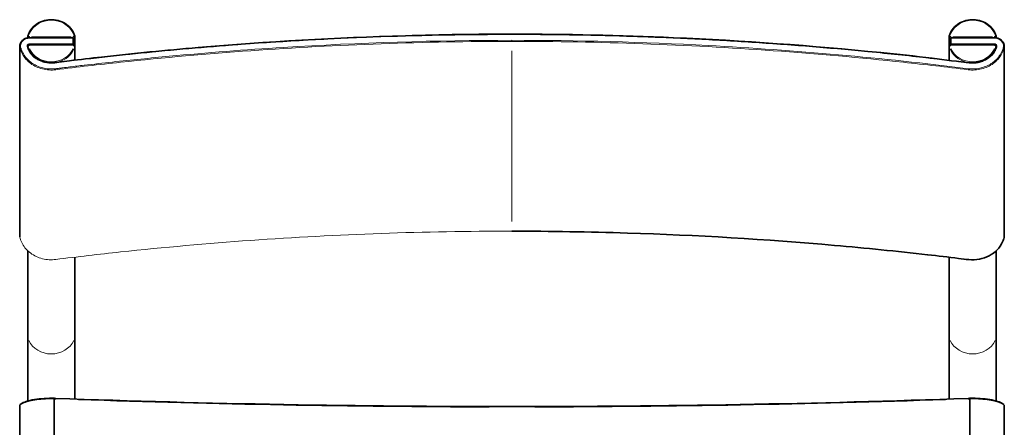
# Model space of a CAD drawing. Header units: millimetres. Extents: x 194 to 2603, y 461 to 2256.
# Tile 4 of 6: x 1194 to 1803, y 826 to 1078. Entities that reach past the tile are written whole.
import ezdxf

# ---------------------------------------------------------------- set-up
doc = ezdxf.new("R2010")
doc.units = ezdxf.units.MM
doc.header["$LTSCALE"] = 0.75
doc.layers.add('Visible', color=7, linetype='Continuous', lineweight=35)
doc.layers.add('Visible Narrow', color=7, linetype='Continuous', lineweight=18)

msp = doc.modelspace()

# ---------------------------------------------------------------- linework, layer by layer
at = {"layer": 'Visible'}
for p, q in [((1198.92, 1067.96), (1198.92, 1067.05)), ((1227.04, 1066.86), (1227.04, 1067.13)), ((1227.04, 1063.32), (1227.04, 1066.86)), ((1228.04, 1067.96), (1228.04, 1053.28)), ((1769.34, 1053.28), (1769.34, 1067.96)), ((1770.35, 1067.13), (1770.35, 1066.86)), ((1770.35, 1063.32), (1770.35, 1066.86)), ((1798.46, 1067.05), (1798.46, 1067.96)), ((1193.93, 1061.54), (1193.93, 944.4)), ((1227.04, 1062.7), (1199.93, 1062.7)), ((1227.04, 1062.7), (1227.04, 1063.32)), ((1228.04, 1061.76), (1228.04, 1053.28)), ((1769.35, 1053.28), (1769.35, 1061.76)), ((1770.35, 1063.32), (1770.35, 1062.7)), ((1797.46, 1062.7), (1770.35, 1062.7)), ((1798.46, 1061.69), (1798.46, 1061.76)), ((1803.45, 1061.54), (1803.45, 944.4)), ((1228.04, 1048.76), (1228.04, 1048.76)), ((1228.04, 1048.76), (1228.04, 1048.76)), ((1198.93, 935.38), (1198.93, 935.38)), ((1198.93, 935.34), (1198.93, 881.75)), ((1798.46, 935.38), (1798.46, 935.38)), ((1798.46, 881.75), (1798.46, 935.34)), ((1228.04, 931.37), (1228.04, 881.75)), ((1769.35, 881.75), (1769.35, 931.37)), ((1198.93, 881.75), (1198.93, 842.46)), ((1228.04, 843.67), (1228.04, 881.75)), ((1769.35, 881.75), (1769.35, 843.67)), ((1798.46, 842.46), (1798.46, 881.75)), ((1228.04, 843.3), (1228.04, 843.3)), ((1769.35, 843.3), (1769.35, 843.3))]:
    msp.add_line(p, q, dxfattribs=at)
for centre, radius, start, end in [((1199.82, 1067.95), 0.895, 163.90779, 179.98751), ((1227.14, 1067.95), 0.895, 0.01249, 16.09221), ((1770.24, 1067.95), 0.895, 163.90779, 179.98751), ((1797.56, 1067.95), 0.895, 0.01249, 16.09221), ((1498.18, 8684.25), 7845.23, 267.940351, 270.003713), ((1499.15, 8687.16), 7848.15, 269.996636, 272.059231)]:
    msp.add_arc(centre, radius, start, end, dxfattribs=at)
at = {"layer": 'Visible', "extrusion": (0, 0, -1)}
for centre, major_axis, start_param, end_param in [((1213.48, 838.77), (-20.04, 0.02), 1.658027, 1.710512), ((1783.9, 838.77), (20.04, 0.02), 4.572673, 4.625158)]:
    msp.add_ellipse(centre, major_axis=major_axis, ratio=0.249478, start_param=start_param, end_param=end_param, dxfattribs=at)
at = {"layer": 'Visible'}
for points, knots in [([(1228, 1068.2), (1227.61, 1069.58), (1226.97, 1070.89), (1225.25, 1073.28), (1224.17, 1074.35), (1221.69, 1076.14), (1220.28, 1076.86), (1217.29, 1077.87), (1215.7, 1078.16), (1212.5, 1078.27), (1210.89, 1078.1), (1207.8, 1077.32), (1206.33, 1076.7), (1203.69, 1075.09), (1202.51, 1074.09), (1200.57, 1071.82), (1199.81, 1070.55), (1199.17, 1068.87), (1199.05, 1068.54), (1198.96, 1068.2)], [3.391416, 3.391416, 3.391416, 3.391416, 3.709086, 3.709086, 4.028389, 4.028389, 4.349238, 4.349238, 4.670974, 4.670974, 4.993006, 4.993006, 5.314867, 5.314867, 5.636007, 5.636007, 5.955743, 5.955743, 6.033362, 6.033362, 6.033362, 6.033362]), ([(1798.42, 1068.2), (1798.03, 1069.58), (1797.39, 1070.89), (1795.67, 1073.28), (1794.59, 1074.35), (1792.11, 1076.14), (1790.7, 1076.86), (1787.71, 1077.87), (1786.12, 1078.16), (1782.92, 1078.27), (1781.3, 1078.1), (1778.22, 1077.32), (1776.75, 1076.7), (1774.11, 1075.09), (1772.93, 1074.09), (1770.99, 1071.82), (1770.23, 1070.55), (1769.58, 1068.87), (1769.47, 1068.54), (1769.38, 1068.2)], [0.249823, 0.249823, 0.249823, 0.249823, 0.567493, 0.567493, 0.886797, 0.886797, 1.207646, 1.207646, 1.529381, 1.529381, 1.851413, 1.851413, 2.173274, 2.173274, 2.494414, 2.494414, 2.814151, 2.814151, 2.891769, 2.891769, 2.891769, 2.891769]), ([(1193.93, 1061.76), (1193.93, 1062.33), (1194.03, 1062.92), (1194.44, 1064.01), (1194.75, 1064.53), (1195.52, 1065.45), (1196, 1065.86), (1197.07, 1066.52), (1197.68, 1066.77), (1198.93, 1067.08), (1199.59, 1067.13), (1201.01, 1067.13), (1201.78, 1067.13), (1204.84, 1067.13), (1207.14, 1067.13), (1215.3, 1067.13), (1221.17, 1067.13), (1227.04, 1067.13)], [0, 0, 0, 0, 0.191165, 0.191165, 0.381792, 0.381792, 0.575206, 0.575206, 0.770364, 0.770364, 0.965789, 0.965789, 1.195485, 1.195485, 1.884572, 1.884572, 3.644809, 3.644809, 3.644809, 3.644809]), ([(1198.95, 1061.58), (1198.96, 1061.53), (1198.98, 1061.48), (1199.02, 1061.32), (1199.06, 1061.22), (1199.19, 1060.83), (1199.3, 1060.54), (1199.79, 1059.38), (1200.26, 1058.53), (1201.72, 1056.51), (1202.87, 1055.4), (1205.45, 1053.6), (1206.9, 1052.88), (1209.96, 1051.92), (1211.61, 1051.66), (1214.84, 1051.61), (1216.45, 1051.87), (1220.25, 1052.34), (1222.46, 1052.61), (1231.29, 1053.67), (1237.91, 1054.44), (1264.43, 1057.41), (1284.37, 1059.37), (1347.05, 1064.72), (1389.93, 1067.16), (1454.78, 1069.02), (1476.73, 1069.34), (1498.69, 1069.34)], [0.022821, 0.022821, 0.022821, 0.022821, 0.042714, 0.042714, 0.077836, 0.077836, 0.183261, 0.183261, 0.500983, 0.500983, 1.000639, 1.000639, 1.488347, 1.488347, 1.975678, 1.975678, 2.45969, 2.45969, 3.127954, 3.127954, 5.132764, 5.132764, 11.147758, 11.147758, 24.025007, 24.025007, 30.611901, 30.611901, 30.611901, 30.611901]), ([(1498.69, 1069.34), (1532.03, 1069.34), (1565.39, 1068.61), (1641.54, 1065.28), (1684.35, 1062.2), (1737.63, 1056.86), (1748.27, 1055.72), (1766.87, 1053.59), (1774.79, 1052.18), (1784.33, 1051.57), (1785.89, 1051.68), (1789.02, 1052.33), (1790.61, 1052.94), (1793.45, 1054.55), (1794.73, 1055.59), (1796.8, 1057.94), (1797.61, 1059.29), (1798.21, 1060.87), (1798.27, 1061.05), (1798.36, 1061.32), (1798.39, 1061.41), (1798.42, 1061.52), (1798.42, 1061.54), (1798.43, 1061.56), (1798.43, 1061.57), (1798.45, 1061.64), (1798.46, 1061.69), (1798.46, 1061.75)], [0, 0, 0, 0, 10.00292, 10.00292, 22.873806, 22.873806, 26.089635, 26.089635, 28.501458, 28.501458, 28.95957, 28.95957, 29.466674, 29.466674, 29.97376, 29.97376, 30.480752, 30.480752, 30.544531, 30.544531, 30.576542, 30.576542, 30.583007, 30.583007, 30.586229, 30.586229, 30.609654, 30.609654, 30.609654, 30.609654]), ([(1770.35, 1067.13), (1773.68, 1067.13), (1777.01, 1067.13), (1784.35, 1067.13), (1788.35, 1067.13), (1794.2, 1067.13), (1796.05, 1067.23), (1798.4, 1067.08), (1798.9, 1066.99), (1799.98, 1066.66), (1800.57, 1066.38), (1801.61, 1065.67), (1802.07, 1065.23), (1802.8, 1064.26), (1803.08, 1063.7), (1803.38, 1062.68), (1803.45, 1062.2), (1803.45, 1061.73)], [0, 0, 0, 0, 1, 1, 2.2, 2.2, 2.75545, 2.75545, 2.905749, 2.905749, 3.099032, 3.099032, 3.295948, 3.295948, 3.491245, 3.491245, 3.648614, 3.648614, 3.648614, 3.648614]), ([(1198.94, 1061.94), (1198.95, 1061.98), (1198.96, 1062.01), (1199, 1062.14), (1199.05, 1062.22), (1199.17, 1062.38), (1199.24, 1062.45), (1199.41, 1062.57), (1199.5, 1062.61), (1199.69, 1062.68), (1199.79, 1062.69), (1199.9, 1062.7), (1199.91, 1062.7), (1199.93, 1062.7)], [0.184103, 0.184103, 0.184103, 0.184103, 0.290811, 0.290811, 0.587328, 0.587328, 0.898652, 0.898652, 1.212811, 1.212811, 1.52697, 1.52697, 1.570796, 1.570796, 1.570796, 1.570796]), ([(1227.04, 1062.7), (1227.14, 1062.7), (1227.23, 1062.69), (1227.42, 1062.63), (1227.52, 1062.59), (1227.69, 1062.48), (1227.76, 1062.41), (1227.89, 1062.25), (1227.95, 1062.16), (1228.02, 1061.97), (1228.03, 1061.87), (1228.04, 1061.77), (1228.04, 1061.76), (1228.04, 1061.76)], [1.570796, 1.570796, 1.570796, 1.570796, 1.884956, 1.884956, 2.199115, 2.199115, 2.513274, 2.513274, 2.827001, 2.827001, 3.124443, 3.124443, 3.141593, 3.141593, 3.141593, 3.141593]), ([(1770.35, 1062.7), (1770.25, 1062.7), (1770.15, 1062.69), (1769.96, 1062.63), (1769.87, 1062.59), (1769.7, 1062.48), (1769.62, 1062.41), (1769.49, 1062.25), (1769.44, 1062.16), (1769.37, 1061.97), (1769.35, 1061.87), (1769.35, 1061.77), (1769.35, 1061.76), (1769.35, 1061.76)], [1.570796, 1.570796, 1.570796, 1.570796, 1.884956, 1.884956, 2.199115, 2.199115, 2.513274, 2.513274, 2.827001, 2.827001, 3.124443, 3.124443, 3.141593, 3.141593, 3.141593, 3.141593]), ([(1798.46, 1061.76), (1798.46, 1061.85), (1798.44, 1061.95), (1798.38, 1062.14), (1798.33, 1062.22), (1798.21, 1062.38), (1798.14, 1062.45), (1797.97, 1062.57), (1797.88, 1062.61), (1797.69, 1062.68), (1797.6, 1062.69), (1797.48, 1062.7), (1797.47, 1062.7), (1797.46, 1062.7)], [0, 0, 0, 0, 0.290811, 0.290811, 0.587328, 0.587328, 0.898652, 0.898652, 1.212811, 1.212811, 1.52697, 1.52697, 1.570796, 1.570796, 1.570796, 1.570796]), ([(1803.46, 944.43), (1803.46, 943.85), (1803.33, 943.28), (1802.97, 942.12), (1802.73, 941.51), (1801.65, 939.1), (1800.48, 937.4), (1797.64, 934.47), (1795.94, 933.2), (1792.21, 931.25), (1790.14, 930.53), (1785.9, 929.74), (1783.67, 929.65), (1779.39, 930.11), (1777.27, 930.41), (1768.77, 931.44), (1762.39, 932.2), (1736.85, 935.09), (1717.66, 937.03), (1655.8, 942.46), (1613, 945.01), (1546.36, 947.09), (1522.52, 947.47), (1498.69, 947.47)], [0, 0, 0, 0, 0.189958, 0.189958, 0.405968, 0.405968, 1.061657, 1.061657, 1.709732, 1.709732, 2.358452, 2.358452, 3.010036, 3.010036, 3.653703, 3.653703, 5.58449, 5.58449, 11.37736, 11.37736, 24.233334, 24.233334, 31.382861, 31.382861, 31.382861, 31.382861]), ([(1194.25, 840.2), (1194.86, 840.82), (1195.78, 841.34), (1198.26, 842.32), (1199.87, 842.76), (1203.46, 843.45), (1205.46, 843.72), (1209.6, 844.06), (1211.79, 844.14), (1214.36, 844.13), (1214.78, 844.13), (1215.19, 844.12)], [0, 0, 0, 0, 0.645556, 0.645556, 1.327129, 1.327129, 1.982877, 1.982877, 2.629289, 2.629289, 2.754656, 2.754656, 2.754656, 2.754656]), ([(1215.23, 843.75), (1215.24, 792.11), (1215.26, 740.48), (1215.28, 688.82), (1215.29, 677.53), (1215.29, 666.23), (1215.29, 654.95), (1215.31, 619.45), (1215.32, 583.8), (1215.33, 548.16), (1215.35, 522.06), (1215.36, 495.96), (1215.37, 469.93)], [-39.094683, -39.094683, -39.094683, -39.094683, -23.054536, -23.054536, -23.054536, -19.548766, -19.548766, -19.548766, -8.51908, -8.51908, -8.51908, -0.437913, -0.437913, -0.437913, -0.437913]), ([(1782.15, 843.75), (1782.15, 828.12), (1782.14, 812.5), (1782.13, 781.11), (1782.13, 765.34), (1782.11, 718.05), (1782.1, 686.47), (1782.07, 619.44), (1782.06, 583.8), (1782.04, 522.06), (1782.03, 495.96), (1782.01, 469.93)], [-39.094683, -39.094683, -39.094683, -39.094683, -34.241631, -34.241631, -29.34236, -29.34236, -19.548766, -19.548766, -8.519028, -8.519028, -0.437913, -0.437913, -0.437913, -0.437913]), ([(1782.19, 844.12), (1784.29, 844.16), (1786.45, 844.12), (1790.59, 843.86), (1792.61, 843.64), (1796.24, 843.04), (1797.9, 842.66), (1800.64, 841.77), (1801.76, 841.27), (1802.75, 840.56), (1802.87, 840.46), (1803.09, 840.25), (1803.1, 840.24), (1803.11, 840.23), (1803.12, 840.22), (1803.14, 840.2)], [0, 0, 0, 0, 0.633786, 0.633786, 1.275332, 1.275332, 1.920757, 1.920757, 2.571803, 2.571803, 2.738534, 2.738534, 2.743078, 2.743078, 2.755292, 2.755292, 2.755292, 2.755292]), ([(1193.9, 465.67), (1193.91, 497.86), (1193.91, 530.06), (1193.92, 654.67), (1193.92, 747.08), (1193.93, 839.49)], [0, 0, 0, 0, 10, 10, 38.700005, 38.700005, 38.700005, 38.700005]), ([(1193.93, 839.49), (1193.92, 839.66), (1193.98, 839.84), (1194.12, 840.06), (1194.17, 840.13), (1194.23, 840.18)], [0, 0, 0, 0, 0.1046106, 0.1046106, 0.1510234, 0.1510234, 0.1510234, 0.1510234]), ([(1803.15, 840.19), (1803.24, 840.1), (1803.31, 840), (1803.43, 839.77), (1803.46, 839.63), (1803.46, 839.49)], [0.0062964, 0.0062964, 0.0062964, 0.0062964, 0.0764789, 0.0764789, 0.1563349, 0.1563349, 0.1563349, 0.1563349]), ([(1803.45, 839.5), (1803.46, 807.3), (1803.46, 775.1), (1803.47, 650.49), (1803.47, 558.08), (1803.48, 465.67)], [0, 0, 0, 0, 10, 10, 38.700003, 38.700003, 38.700003, 38.700003])]:
    msp.add_open_spline(points, degree=3, knots=knots, dxfattribs=at)
for points in [[(1193.96, 943.9), (1193.94, 944.07), (1193.93, 944.24), (1193.93, 944.41)], [(1215.19, 844.12), (1215.54, 844.11), (1215.88, 844.1), (1216.22, 844.09)], [(1781.16, 844.09), (1781.5, 844.1), (1781.84, 844.11), (1782.19, 844.12)], [(1193.93, 839.49), (1193.92, 839.63), (1193.99, 839.76), (1194.12, 839.88)], [(1803.27, 839.88), (1803.4, 839.76), (1803.46, 839.63), (1803.46, 839.5)]]:
    msp.add_open_spline(points, degree=3, dxfattribs=at)
at = {"layer": 'Visible Narrow'}
for p, q in [((1199.92, 1067.14), (1199.92, 1067.71)), ((1225.68, 1067.74), (1201.28, 1067.74)), ((1227.04, 1067.09), (1227.04, 1067.71)), ((1227.04, 1067.07), (1227.04, 1067.07)), ((1227.04, 1066.85), (1227.04, 1062.92)), ((1498.69, 1069.34), (1498.69, 1069.34)), ((1498.69, 1069.1), (1498.69, 1069.34)), ((1770.34, 1067.09), (1770.34, 1067.71)), ((1770.35, 1067.07), (1770.34, 1067.07)), ((1770.34, 1066.85), (1770.34, 1062.92)), ((1771.7, 1067.74), (1796.1, 1067.74)), ((1797.46, 1067.16), (1797.46, 1067.71)), ((1199.93, 1062.7), (1199.93, 1062.46)), ((1201.28, 1062.43), (1225.68, 1062.43)), ((1227.04, 1062.46), (1227.04, 1062.7)), ((1228, 1061.12), (1228, 1053.69)), ((1498.69, 1065.5), (1498.69, 1064.88)), ((1769.38, 1061.12), (1769.38, 1053.69)), ((1770.35, 1062.46), (1770.35, 1062.7)), ((1796.1, 1062.43), (1771.7, 1062.43)), ((1797.46, 1062.7), (1797.46, 1062.46)), ((1498.69, 1058.99), (1498.69, 953.39)), ((1228, 1048.75), (1228, 1048.75)), ((1498.69, 947.52), (1498.69, 947.47)), ((1198.96, 935.35), (1198.96, 935.35)), ((1798.42, 935.35), (1798.42, 935.35)), ((1198.96, 884.22), (1198.96, 932.62)), ((1228, 928.87), (1228, 884.02)), ((1769.38, 928.87), (1769.38, 884.02)), ((1798.42, 884.22), (1798.42, 932.62)), ((1198.96, 844.76), (1198.96, 880.38)), ((1228, 880.41), (1228, 845.91)), ((1769.38, 880.41), (1769.38, 845.91)), ((1798.42, 844.76), (1798.42, 880.38)), ((1228, 843.3), (1228, 843.3)), ((1769.38, 843.3), (1769.38, 843.3)), ((1498.69, 838.68), (1498.69, 839.02))]:
    msp.add_line(p, q, dxfattribs=at)
at = {"layer": 'Visible Narrow', "extrusion": (0, 0, -1)}
for centre, major_axis, ratio, start_param, end_param in [((1213.48, 1065.12), (14.49, 0), 0.885553, 3.523513, 5.901265), ((1199.92, 1068.19), (0.5, 0), 0.885553, 1.661827, 3.300385), ((1227.04, 1068.19), (-0.5, 0), 0.885553, 2.9828, 4.621358), ((1770.34, 1067.96), (-1, 0), 0.885553, -1.492257, -0.07854), ((1769.86, 1068.06), (-0.48, 0.138), 0.450118, 0.072091, 1.369733), ((1797.46, 1067.96), (1, 0), 0.885553, 0.061596, 1.170322), ((1797.94, 1068.06), (0.48, 0.138), 0.450118, -1.369733, -0.072091), ((1199.93, 1061.99), (-0.5, 0), 0.885553, -0.161506, 1.479622), ((1227.04, 1061.99), (0.5, 0), 0.885553, -1.479622, 0.161506), ((1227.52, 1061.65), (-0.48, 0.14), 0.449788, 1.518937, 2.932653), ((1770.35, 1061.76), (1, 0), 0.885553, 2.901546, 3.128959), ((1783.9, 1064.86), (-15, 0), 0.885553, -1.285036, -0.307015), ((1797.94, 1061.65), (-0.48, 0.14), 0.449788, 1.518108, 2.916916), ((1797.46, 1061.76), (-1, 0), 0.885553, 3.151785, 3.335239), ((1213.48, 1065.09), (14.5, 0), 0.885553, 0.384492, 2.757101), ((1213.48, 884.85), (15, 0), 0.885553, 0.384492, 2.757101), ((1770.35, 881.75), (-1, 0), 0.885553, -0.240046, -0.012634), ((1797.46, 881.75), (1, 0), 0.885553, 0.012634, 0.240046), ((1194.6, 839.85), (-0.354, 0.353), 0.935308, -0.713406, -0.036898), ((1802.78, 839.85), (0.354, 0.353), 0.935308, 0.036868, 0.7127)]:
    msp.add_ellipse(centre, major_axis=major_axis, ratio=ratio, start_param=start_param, end_param=end_param, dxfattribs=at)
at = {"layer": 'Visible Narrow'}
for centre, major_axis, ratio, start_param, end_param in [((1783.9, 1065.12), (14.49, 0), 0.885553, 0.381921, 2.759672), ((1199.92, 1067.96), (1, 0), 0.885553, 3.204792, 4.342382), ((1199.44, 1068.06), (-0.48, 0.138), 0.450118, -1.369733, -0.072091), ((1227.04, 1067.96), (1, 0), 0.885553, -1.492257, -0.07854), ((1227.52, 1068.06), (0.48, 0.138), 0.450118, 0.072091, 1.369733), ((1770.34, 1068.19), (0.5, 0), 0.885553, 2.9828, 4.621358), ((1797.46, 1068.19), (-0.5, 0), 0.885553, 1.661827, 3.300385), ((1199.44, 1061.65), (0.48, 0.14), 0.449788, 1.515424, 2.865921), ((1213.48, 1064.86), (-15, 0), 0.885553, 1.856412, 2.83457), ((1227.04, 1061.76), (-1, 0), 0.885553, 2.901546, 3.128959), ((1769.86, 1061.65), (0.48, 0.14), 0.449788, 1.518937, 2.932653), ((1770.35, 1061.99), (-0.5, 0), 0.885553, -1.479622, 0.161506), ((1797.46, 1061.99), (0.5, 0), 0.885553, -0.161506, 1.479622), ((1783.9, 1065.09), (14.5, 0), 0.885553, 3.526085, 5.898693), ((1199.93, 881.75), (-1, 0), 0.885553, 0.012634, 0.240046), ((1227.04, 881.75), (1, 0), 0.885553, -0.240046, -0.012634), ((1783.9, 884.85), (15, 0), 0.885553, 3.526085, 5.898693), ((1462.87, 1227.22), (-1752.81, 8.35), 0.221632, 1.438774, 1.584208), ((1534.51, 1227.22), (1752.81, 8.35), 0.221632, 4.698977, 4.844411)]:
    msp.add_ellipse(centre, major_axis=major_axis, ratio=ratio, start_param=start_param, end_param=end_param, dxfattribs=at)
for points, knots in [([(1498.69, 1065.53), (1451.46, 1065.53), (1380.57, 1063.33), (1298.23, 1056.93), (1257.17, 1052.78), (1236.68, 1050.46), (1226.44, 1049.25), (1221.32, 1048.62), (1218.39, 1048.26), (1216.93, 1048.08), (1215.04, 1047.84), (1212.67, 1047.74), (1209.1, 1048.16), (1205.73, 1049.14), (1202.57, 1050.66), (1199.81, 1052.64), (1197.48, 1055.05), (1195.99, 1057.33), (1195.21, 1059.02), (1194.84, 1060.01), (1194.67, 1060.52), (1194.5, 1061.13), (1194.38, 1061.86), (1194.53, 1063.35), (1195.42, 1065.07), (1197.09, 1066.28), (1198.47, 1066.71), (1199.3, 1066.84), (1199.72, 1066.86), (1200.49, 1066.86), (1201.62, 1066.86), (1203.88, 1066.86), (1206.7, 1066.86), (1209.53, 1066.86), (1211.5, 1066.86), (1212.49, 1066.86), (1213.06, 1066.86), (1217.86, 1066.86), (1222.52, 1066.86), (1227.04, 1066.86)], [0, 0, 0, 0, 14.167955, 21.251933, 24.793922, 26.564917, 27.450414, 27.893162, 28.114537, 28.335911, 28.335911, 28.689436, 29.042962, 29.396487, 29.750012, 30.103537, 30.457063, 30.810588, 30.987351, 31.075732, 31.164113, 31.164113, 31.288779, 31.413444, 31.662775, 31.912105, 32.036771, 32.099103, 32.161436, 32.161436, 32.330878, 32.50032, 32.839204, 33.178088, 33.34753, 33.432251, 33.474611, 33.516971, 34.872507, 34.872507, 34.872507, 34.872507]), ([(1227.04, 1063.32), (1218, 1063.32), (1208.96, 1063.32), (1199.67, 1063.32), (1199.15, 1063.19), (1198.47, 1062.61), (1198.38, 1061.99), (1198.74, 1060.74), (1199.21, 1059.62), (1200.21, 1057.94), (1201.27, 1056.54), (1202.74, 1055.14), (1204.39, 1053.92), (1206.46, 1052.77), (1210.21, 1051.43), (1213.52, 1051.23), (1217.32, 1051.71), (1237.4, 1054.19), (1277.67, 1058.62), (1370.19, 1066.44), (1444.61, 1069.07), (1498.69, 1069.07)], [0, 0, 0, 0, 2.711072, 2.711072, 2.788813, 2.866554, 2.983166, 2.983166, 3.304315, 3.384602, 3.625463, 3.866324, 4.026899, 4.26776, 4.588908, 5.231205, 5.231205, 5.740074, 11.315189, 17.399173, 33.623131, 33.623131, 33.623131, 33.623131]), ([(1498.69, 1069.07), (1510.52, 1069.07), (1534.19, 1068.89), (1569.68, 1068.06), (1599.24, 1066.92), (1622.87, 1065.73), (1640.58, 1064.7), (1658.28, 1063.53), (1681.86, 1061.79), (1705.41, 1059.77), (1728.93, 1057.49), (1746.56, 1055.63), (1761.22, 1053.98), (1771.48, 1052.76), (1776.61, 1052.13), (1779.17, 1051.81), (1780.64, 1051.63), (1781.37, 1051.54), (1783.59, 1051.26), (1786.48, 1051.37), (1790.06, 1052.41), (1792.57, 1053.62), (1794.76, 1055.19), (1796.62, 1057.11), (1797.8, 1058.92), (1798.43, 1060.27), (1798.69, 1060.96), (1798.8, 1061.3), (1798.86, 1061.48), (1798.89, 1061.57), (1798.9, 1061.62), (1798.91, 1061.65), (1799.03, 1062.04), (1798.87, 1062.7), (1798.23, 1063.16), (1797.85, 1063.28), (1797.65, 1063.31), (1797.54, 1063.32), (1797.48, 1063.32), (1797.42, 1063.32), (1797.35, 1063.32), (1797.21, 1063.32), (1796.96, 1063.32), (1796.61, 1063.32), (1796.18, 1063.32), (1795.62, 1063.32), (1794.91, 1063.32), (1793.22, 1063.32), (1790.68, 1063.32), (1787.29, 1063.32), (1780.51, 1063.32), (1774.86, 1063.32), (1770.35, 1063.32)], [0, 0, 0, 0, 3.548991, 7.097981, 10.646972, 12.421467, 14.195963, 15.970458, 17.744953, 21.293944, 23.068439, 24.842935, 26.61743, 27.504677, 27.948301, 28.170113, 28.281019, 28.391925, 28.391925, 28.953935, 29.23494, 29.515945, 29.79695, 30.077955, 30.358959, 30.499462, 30.569713, 30.604839, 30.622402, 30.631183, 30.637769, 30.639964, 30.639964, 30.776011, 30.844035, 30.878047, 30.895053, 30.903555, 30.912058, 30.912058, 30.922649, 30.933239, 30.954419, 30.996779, 31.03914, 31.0815, 31.166221, 31.250942, 31.589826, 31.92871, 32.267594, 33.623131, 33.623131, 33.623131, 33.623131]), ([(1770.35, 1066.86), (1779.38, 1066.86), (1788.41, 1066.86), (1798.41, 1066.86), (1800.31, 1066.41), (1802.78, 1064.25), (1803.14, 1062), (1802.44, 1059.61), (1801.03, 1056.24), (1798.41, 1053.3), (1794.23, 1050.25), (1789.33, 1047.99), (1783.85, 1047.66), (1754.46, 1051.32), (1700.85, 1057.05), (1606.68, 1063.74), (1539.17, 1065.53), (1498.69, 1065.53)], [0, 0, 0, 0, 2.711071, 2.711071, 2.99602, 3.28097, 3.708394, 3.708394, 4.112423, 4.92048, 4.939259, 5.728538, 6.536596, 6.536596, 14.632571, 22.728545, 34.872507, 34.872507, 34.872507, 34.872507]), ([(1193.93, 1061.73), (1193.93, 1061.29), (1193.99, 1060.85), (1194.12, 1060.43), (1194.81, 1058.05), (1197.34, 1053.54), (1202.79, 1049.53), (1209.28, 1047.24), (1213.52, 1046.97), (1216.27, 1047.32), (1229.63, 1048.99), (1269.77, 1053.63), (1336.91, 1059.6), (1417.74, 1063.9), (1471.71, 1064.86), (1498.69, 1064.86)], [-0.9143315, -0.9143315, -0.9143315, -0.9143315, -0.9135901, -0.9135901, -0.9135901, -0.8949275, -0.876265, -0.8669337, -0.8482712, -0.8482712, -0.8482712, -0.7270896, -0.4847264, -0.2423632, 0, 0, 0, 0]), ([(1498.69, 1064.86), (1525.68, 1064.86), (1579.65, 1063.9), (1660.47, 1059.6), (1727.61, 1053.63), (1767.75, 1048.99), (1781.11, 1047.32), (1783.86, 1046.97), (1788.1, 1047.24), (1794.59, 1049.53), (1800.05, 1053.54), (1802.57, 1058.05), (1803.27, 1060.43), (1803.39, 1060.85), (1803.45, 1061.29), (1803.45, 1061.73)], [0, 0, 0, 0, 0.2423632, 0.4847264, 0.7270896, 0.8482712, 0.8482712, 0.8482712, 0.8669337, 0.876265, 0.8949275, 0.9135901, 0.9135901, 0.9135901, 0.9143283, 0.9143283, 0.9143283, 0.9143283]), ([(1498.69, 947.52), (1471.71, 947.52), (1417.74, 946.57), (1336.91, 942.27), (1269.77, 936.3), (1229.63, 931.65), (1216.27, 929.98), (1213.52, 929.64), (1209.28, 929.9), (1202.79, 932.2), (1197.34, 936.21), (1194.81, 940.71), (1194.12, 943.09), (1193.99, 943.52), (1193.93, 943.96), (1193.93, 944.4)], [0, 0, 0, 0, 0.2423632, 0.4847264, 0.7270896, 0.8482712, 0.8482712, 0.8482712, 0.8669337, 0.876265, 0.8949275, 0.9135901, 0.9135901, 0.9135901, 0.9143315, 0.9143315, 0.9143315, 0.9143315]), ([(1803.45, 944.4), (1803.45, 943.96), (1803.39, 943.52), (1803.27, 943.09), (1802.57, 940.71), (1800.05, 936.21), (1794.59, 932.2), (1788.1, 929.9), (1783.86, 929.64), (1781.11, 929.98), (1767.75, 931.65), (1727.61, 936.3), (1660.47, 942.27), (1579.65, 946.57), (1525.68, 947.52), (1498.69, 947.52)], [-0.9143315, -0.9143315, -0.9143315, -0.9143315, -0.9135901, -0.9135901, -0.9135901, -0.8949275, -0.876265, -0.8669337, -0.8482712, -0.8482712, -0.8482712, -0.7270896, -0.4847264, -0.2423632, 0, 0, 0, 0]), ([(1194.12, 839.88), (1194.12, 839.89), (1194.12, 839.89), (1194.12, 839.89), (1194.12, 839.89), (1194.12, 839.89), (1194.13, 839.89), (1194.13, 839.9), (1194.14, 839.9), (1194.14, 839.91), (1194.15, 839.91), (1194.15, 839.92), (1194.16, 839.93), (1194.16, 839.93), (1194.16, 839.93), (1194.16, 839.93), (1194.16, 839.93), (1194.17, 839.93), (1194.17, 839.93), (1194.17, 839.93), (1194.17, 839.94), (1194.17, 839.94), (1194.17, 839.94), (1194.18, 839.94), (1194.18, 839.94), (1194.18, 839.94), (1194.18, 839.95), (1194.18, 839.95), (1194.19, 839.95), (1194.19, 839.96), (1194.2, 839.96), (1194.2, 839.96), (1194.2, 839.97), (1194.21, 839.97), (1194.21, 839.98), (1194.22, 839.99), (1194.23, 839.99), (1194.24, 840), (1194.25, 840.01), (1194.25, 840.01), (1194.26, 840.02), (1194.27, 840.03), (1194.28, 840.04), (1194.29, 840.04), (1194.3, 840.05), (1194.3, 840.06), (1194.31, 840.07), (1194.32, 840.07), (1194.33, 840.08), (1194.33, 840.08), (1194.33, 840.08), (1194.33, 840.08), (1194.33, 840.08), (1194.33, 840.08), (1194.34, 840.09), (1194.34, 840.09), (1194.34, 840.09), (1194.34, 840.09), (1194.35, 840.09), (1194.35, 840.1), (1194.35, 840.1), (1194.39, 840.13), (1194.42, 840.16), (1194.46, 840.19), (1194.48, 840.2), (1194.5, 840.22), (1194.52, 840.23), (1194.53, 840.25), (1194.55, 840.26), (1194.57, 840.27), (1194.65, 840.33), (1194.73, 840.39), (1194.81, 840.44), (1194.9, 840.5), (1194.99, 840.56), (1195.08, 840.61), (1195.12, 840.64), (1195.17, 840.67), (1195.22, 840.7), (1195.27, 840.72), (1195.31, 840.75), (1195.36, 840.78), (1195.41, 840.81), (1195.46, 840.83), (1195.52, 840.86), (1195.54, 840.87), (1195.57, 840.89), (1195.59, 840.9), (1195.62, 840.92), (1195.65, 840.93), (1195.67, 840.94), (1195.7, 840.96), (1195.73, 840.97), (1195.75, 840.98), (1195.78, 841), (1195.81, 841.01), (1195.84, 841.02), (1195.89, 841.05), (1195.95, 841.08), (1196.01, 841.1), (1196.06, 841.13), (1196.12, 841.16), (1196.18, 841.18), (1196.21, 841.2), (1196.24, 841.21), (1196.27, 841.22), (1196.28, 841.23), (1196.3, 841.23), (1196.31, 841.24), (1196.32, 841.24), (1196.32, 841.24), (1196.32, 841.24), (1196.33, 841.25), (1196.35, 841.26), (1196.36, 841.26), (1196.6, 841.36), (1196.86, 841.47), (1197.13, 841.57), (1197.26, 841.61), (1197.4, 841.66), (1197.55, 841.71), (1197.69, 841.76), (1197.83, 841.81), (1197.98, 841.86), (1198.28, 841.95), (1198.59, 842.04), (1198.91, 842.13), (1199.21, 842.21), (1199.51, 842.29), (1199.83, 842.37), (1199.86, 842.37), (1199.88, 842.38), (1199.91, 842.39), (1200.26, 842.47), (1200.61, 842.55), (1200.98, 842.62), (1201.34, 842.7), (1201.72, 842.77), (1202.11, 842.84), (1202.49, 842.91), (1202.89, 842.98), (1203.3, 843.04), (1203.66, 843.09), (1204.02, 843.15), (1204.4, 843.19), (1204.44, 843.2), (1204.49, 843.21), (1204.53, 843.21), (1206.15, 843.42), (1207.89, 843.58), (1209.67, 843.67), (1209.73, 843.67), (1209.8, 843.67), (1209.86, 843.68), (1211.63, 843.76), (1213.44, 843.78), (1215.23, 843.75)], [-2.727948, -2.727948, -2.727948, -2.727948, -2.725383, -2.725383, -2.725383, -2.723606, -2.723606, -2.723606, -2.718138, -2.718138, -2.718138, -2.711599, -2.711599, -2.711599, -2.709916, -2.709916, -2.709916, -2.708835, -2.708835, -2.708835, -2.706673, -2.706673, -2.706673, -2.704512, -2.704512, -2.704512, -2.702351, -2.702351, -2.702351, -2.698029, -2.698029, -2.698029, -2.693708, -2.693708, -2.693708, -2.685069, -2.685069, -2.685069, -2.676434, -2.676434, -2.676434, -2.667803, -2.667803, -2.667803, -2.659175, -2.659175, -2.659175, -2.650551, -2.650551, -2.650551, -2.649473, -2.649473, -2.649473, -2.648396, -2.648396, -2.648396, -2.64624, -2.64624, -2.64624, -2.641931, -2.641931, -2.641931, -2.60748, -2.60748, -2.60748, -2.590273, -2.590273, -2.590273, -2.573078, -2.573078, -2.573078, -2.504396, -2.504396, -2.504396, -2.435842, -2.435842, -2.435842, -2.4016, -2.4016, -2.4016, -2.367375, -2.367375, -2.367375, -2.333161, -2.333161, -2.333161, -2.316057, -2.316057, -2.316057, -2.298954, -2.298954, -2.298954, -2.281851, -2.281851, -2.281851, -2.264747, -2.264747, -2.264747, -2.230537, -2.230537, -2.230537, -2.196318, -2.196318, -2.196318, -2.179204, -2.179204, -2.179204, -2.170645, -2.170645, -2.170645, -2.169221, -2.169221, -2.169221, -2.162086, -2.162086, -2.162086, -2.025333, -2.025333, -2.025333, -1.957063, -1.957063, -1.957063, -1.88884, -1.88884, -1.88884, -1.752463, -1.752463, -1.752463, -1.626916, -1.626916, -1.626916, -1.616058, -1.616058, -1.616058, -1.479551, -1.479551, -1.479551, -1.342974, -1.342974, -1.342974, -1.206367, -1.206367, -1.206367, -1.084611, -1.084611, -1.084611, -1.069764, -1.069764, -1.069764, -0.542305, -0.542305, -0.542305, -0.523436, -0.523436, -0.523436, -0.00002, -0.00002, -0.00002, -0.00002]), ([(1215.23, 843.75), (1215.23, 843.87), (1215.22, 843.98), (1215.21, 844.05), (1215.21, 844.09), (1215.2, 844.12), (1215.19, 844.12)], [0, 0, 0, 0, 0.5, 0.5, 0.5, 0.8345825, 0.8345825, 0.8345825, 0.8345825]), ([(1216.27, 843.72), (1216.27, 843.74), (1216.27, 843.77), (1216.27, 843.82), (1216.27, 843.85), (1216.27, 843.9), (1216.26, 843.92), (1216.26, 843.97), (1216.26, 843.99), (1216.25, 844.03), (1216.25, 844.04), (1216.24, 844.07), (1216.24, 844.07), (1216.23, 844.08), (1216.22, 844.09), (1216.22, 844.09)], [0, 0, 0, 0, 0.1086491, 0.1086491, 0.2247052, 0.2247052, 0.3463549, 0.3463549, 0.4729733, 0.4729733, 0.60473, 0.60473, 0.7249838, 0.7249838, 0.8330436, 0.8330436, 0.8330436, 0.8330436]), ([(1781.16, 844.09), (1781.16, 844.09), (1781.16, 844.09), (1781.15, 844.08), (1781.15, 844.08), (1781.14, 844.06), (1781.14, 844.04), (1781.13, 844.01), (1781.13, 843.99), (1781.12, 843.95), (1781.12, 843.93), (1781.11, 843.88), (1781.11, 843.86), (1781.11, 843.81), (1781.11, 843.78), (1781.11, 843.74), (1781.11, 843.73), (1781.11, 843.72)], [0.1669489, 0.1669489, 0.1669489, 0.1669489, 0.2247052, 0.2247052, 0.3463549, 0.3463549, 0.4729733, 0.4729733, 0.60473, 0.60473, 0.7249838, 0.7249838, 0.8402825, 0.8402825, 0.9496469, 0.9496469, 1, 1, 1, 1]), ([(1782.15, 843.75), (1783.01, 843.76), (1783.86, 843.77), (1784.72, 843.76), (1785.66, 843.75), (1786.6, 843.72), (1787.52, 843.68), (1787.58, 843.67), (1787.65, 843.67), (1787.71, 843.67), (1787.88, 843.66), (1788.05, 843.65), (1788.21, 843.64), (1788.44, 843.63), (1788.67, 843.61), (1788.9, 843.6), (1789.35, 843.57), (1789.8, 843.53), (1790.25, 843.49), (1790.47, 843.47), (1790.69, 843.45), (1790.91, 843.43), (1791.13, 843.41), (1791.35, 843.39), (1791.57, 843.36), (1792, 843.32), (1792.43, 843.27), (1792.85, 843.21), (1792.9, 843.21), (1792.94, 843.2), (1792.99, 843.19), (1793.36, 843.15), (1793.73, 843.09), (1794.09, 843.04), (1794.49, 842.98), (1794.89, 842.91), (1795.27, 842.84), (1795.66, 842.77), (1796.04, 842.7), (1796.4, 842.62), (1796.77, 842.55), (1797.13, 842.47), (1797.47, 842.38), (1797.5, 842.38), (1797.53, 842.37), (1797.55, 842.37), (1797.87, 842.29), (1798.18, 842.21), (1798.47, 842.13), (1798.71, 842.06), (1798.95, 841.99), (1799.18, 841.92), (1799.25, 841.9), (1799.33, 841.88), (1799.4, 841.85), (1799.55, 841.81), (1799.7, 841.76), (1799.84, 841.71), (1799.91, 841.69), (1799.98, 841.66), (1800.05, 841.64), (1800.12, 841.61), (1800.19, 841.59), (1800.25, 841.56), (1800.29, 841.55), (1800.32, 841.54), (1800.35, 841.53), (1800.45, 841.49), (1800.55, 841.45), (1800.65, 841.41), (1800.71, 841.39), (1800.78, 841.36), (1800.84, 841.34), (1800.9, 841.31), (1800.96, 841.29), (1801.02, 841.26), (1801.04, 841.25), (1801.05, 841.25), (1801.06, 841.24), (1801.23, 841.17), (1801.39, 841.1), (1801.55, 841.02), (1801.6, 841), (1801.66, 840.97), (1801.71, 840.94), (1801.72, 840.93), (1801.74, 840.93), (1801.75, 840.92), (1801.76, 840.91), (1801.78, 840.91), (1801.79, 840.9), (1801.82, 840.89), (1801.84, 840.87), (1801.87, 840.86), (1801.91, 840.84), (1801.94, 840.82), (1801.98, 840.8), (1801.99, 840.79), (1802.01, 840.79), (1802.02, 840.78), (1802.07, 840.75), (1802.12, 840.72), (1802.17, 840.7), (1802.21, 840.67), (1802.26, 840.64), (1802.31, 840.61), (1802.35, 840.58), (1802.4, 840.56), (1802.44, 840.53), (1802.46, 840.51), (1802.49, 840.5), (1802.51, 840.49), (1802.53, 840.47), (1802.55, 840.46), (1802.57, 840.44), (1802.61, 840.42), (1802.65, 840.39), (1802.69, 840.36), (1802.71, 840.34), (1802.73, 840.33), (1802.75, 840.32), (1802.77, 840.3), (1802.79, 840.29), (1802.81, 840.27), (1802.83, 840.26), (1802.85, 840.24), (1802.87, 840.23), (1802.89, 840.22), (1802.91, 840.2), (1802.92, 840.19), (1802.94, 840.17), (1802.96, 840.16), (1802.98, 840.14), (1802.99, 840.14), (1803, 840.13), (1803, 840.12), (1803.01, 840.11), (1803.02, 840.11), (1803.03, 840.1), (1803.06, 840.07), (1803.1, 840.04), (1803.13, 840.01), (1803.14, 840.01), (1803.15, 840), (1803.15, 839.99), (1803.16, 839.98), (1803.17, 839.98), (1803.18, 839.97), (1803.18, 839.97), (1803.18, 839.96), (1803.19, 839.96), (1803.19, 839.96), (1803.19, 839.96), (1803.19, 839.96), (1803.19, 839.95), (1803.2, 839.95), (1803.2, 839.95), (1803.2, 839.95), (1803.2, 839.94), (1803.2, 839.94), (1803.2, 839.94), (1803.21, 839.94), (1803.21, 839.94), (1803.21, 839.94), (1803.21, 839.94), (1803.21, 839.94), (1803.21, 839.94), (1803.21, 839.93), (1803.22, 839.93), (1803.22, 839.93), (1803.22, 839.93), (1803.22, 839.93), (1803.22, 839.93), (1803.22, 839.93), (1803.22, 839.93), (1803.22, 839.93), (1803.22, 839.93), (1803.22, 839.92), (1803.23, 839.92), (1803.24, 839.91), (1803.24, 839.91), (1803.24, 839.91), (1803.25, 839.9), (1803.25, 839.9), (1803.25, 839.9), (1803.26, 839.89), (1803.26, 839.89), (1803.26, 839.89), (1803.26, 839.89), (1803.26, 839.89), (1803.26, 839.89), (1803.26, 839.88), (1803.27, 839.88)], [-2.727927, -2.727927, -2.727927, -2.727927, -2.477952, -2.477952, -2.477952, -2.204484, -2.204484, -2.204484, -2.185644, -2.185644, -2.185644, -2.136169, -2.136169, -2.136169, -2.067864, -2.067864, -2.067864, -1.931277, -1.931277, -1.931277, -1.862989, -1.862989, -1.862989, -1.794701, -1.794701, -1.794701, -1.658112, -1.658112, -1.658112, -1.643338, -1.643338, -1.643338, -1.521496, -1.521496, -1.521496, -1.384873, -1.384873, -1.384873, -1.248275, -1.248275, -1.248275, -1.111735, -1.111735, -1.111735, -1.101033, -1.101033, -1.101033, -0.975285, -0.975285, -0.975285, -0.872969, -0.872969, -0.872969, -0.838856, -0.838856, -0.838856, -0.770605, -0.770605, -0.770605, -0.736464, -0.736464, -0.736464, -0.702308, -0.702308, -0.702308, -0.685225, -0.685225, -0.685225, -0.633947, -0.633947, -0.633947, -0.599737, -0.599737, -0.599737, -0.565505, -0.565505, -0.565505, -0.558727, -0.558727, -0.558727, -0.462665, -0.462665, -0.462665, -0.428345, -0.428345, -0.428345, -0.419763, -0.419763, -0.419763, -0.411179, -0.411179, -0.411179, -0.39401, -0.39401, -0.39401, -0.368251, -0.368251, -0.368251, -0.359663, -0.359663, -0.359663, -0.325307, -0.325307, -0.325307, -0.290944, -0.290944, -0.290944, -0.256578, -0.256578, -0.256578, -0.239394, -0.239394, -0.239394, -0.22221, -0.22221, -0.22221, -0.187845, -0.187845, -0.187845, -0.170664, -0.170664, -0.170664, -0.153485, -0.153485, -0.153485, -0.136308, -0.136308, -0.136308, -0.119133, -0.119133, -0.119133, -0.10196, -0.10196, -0.10196, -0.093375, -0.093375, -0.093375, -0.084791, -0.084791, -0.084791, -0.050463, -0.050463, -0.050463, -0.041884, -0.041884, -0.041884, -0.033305, -0.033305, -0.033305, -0.030089, -0.030089, -0.030089, -0.029016, -0.029016, -0.029016, -0.024728, -0.024728, -0.024728, -0.023656, -0.023656, -0.023656, -0.022584, -0.022584, -0.022584, -0.020976, -0.020976, -0.020976, -0.019368, -0.019368, -0.019368, -0.018296, -0.018296, -0.018296, -0.017224, -0.017224, -0.017224, -0.016152, -0.016152, -0.016152, -0.009566, -0.009566, -0.009566, -0.00654, -0.00654, -0.00654, -0.002704, -0.002704, -0.002704, -0.001108, -0.001108, -0.001108, 0, 0, 0, 0])]:
    msp.add_open_spline(points, degree=3, knots=knots, dxfattribs=at)
for points in [[(1193.93, 1061.76), (1193.93, 1061.75), (1193.93, 1061.74), (1193.93, 1061.73)], [(1798.44, 1061.92), (1798.45, 1061.87), (1798.46, 1061.81), (1798.46, 1061.75)], [(1798.46, 1061.75), (1798.46, 1061.75), (1798.46, 1061.75), (1798.46, 1061.75)], [(1216.22, 844.09), (1216.22, 844.09), (1216.22, 844.09), (1216.22, 844.09)], [(1781.16, 844.09), (1781.16, 844.09), (1781.16, 844.09), (1781.16, 844.09)], [(1782.15, 843.75), (1782.15, 843.96), (1782.17, 844.12), (1782.19, 844.12)]]:
    msp.add_open_spline(points, degree=3, dxfattribs=at)

doc.saveas('drawing.dxf')
